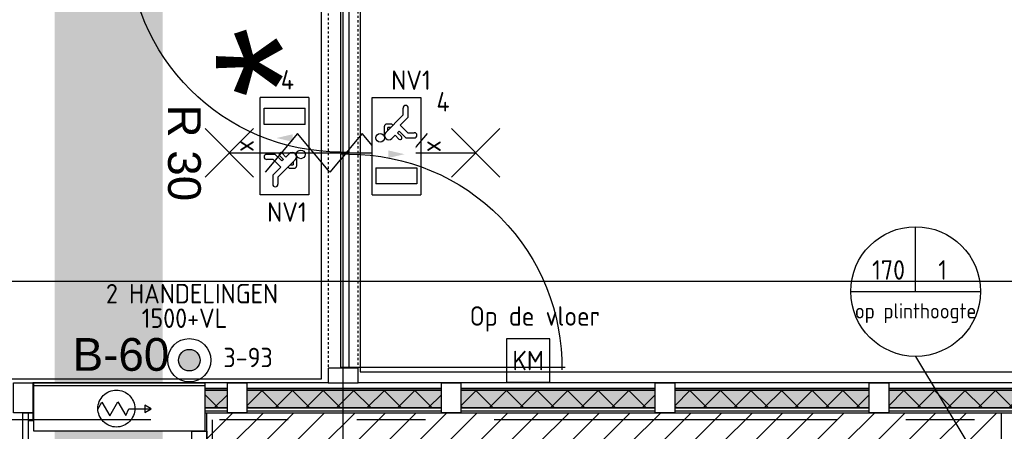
# Model space of a CAD drawing. Header units: millimetres. Extents: x -38031 to 110605, y -22066 to 88711.
# Tile 41 of 150: x 26614 to 31170, y 23130 to 25034. Entities that reach past the tile are written whole.
import ezdxf
from ezdxf.enums import TextEntityAlignment as Align

# ---------------------------------------------------------------- set-up
doc = ezdxf.new("R2010")
doc.units = ezdxf.units.MM
doc.header["$LTSCALE"] = 50
doc.set_wipeout_variables(frame=1)
for name, pattern in [('PHANTOM', [63.5, 31.75, -6.35, 6.35, -6.35, 6.35, -6.35]), ('STYLE_01', [0.41664, 0.20828, -0.20836]), ('STYLE_06', [1.04164, 0.625, -0.20828, 0.06943, -0.13893])]:
    doc.linetypes.add(name, pattern=pattern)
for name, color, linetype in [('AL$1A---_ALGEMEEN', 8, 'Continuous'), ('AM$1A---_ARCERING', 8, 'Continuous'), ('AT$1A---_TEKST100', 8, 'Continuous'), ('Bouwkundig', 8, 'Continuous'), ('EB6511--_ATTRIB', 2, 'Continuous'), ('EL6121--', 3, 'Continuous'), ('EL6311--nv', 3, 'Continuous'), ('EL6350--', 3, 'Continuous'), ('EL6511--', 3, 'Continuous'), ('EL6522--', 3, 'Continuous'), ('EM6131--', 1, 'Continuous'), ('kaderscheiding', 9, 'Continuous'), ('Kastenscheiding', 4, 'PHANTOM'), ('stramien', 1, 'Continuous'), ('versterkte strook', 7, 'Continuous')]:
    doc.layers.add(name, color=color, linetype=linetype)
doc.styles.add('Arial', font='ARIAL.TTF')
doc.styles.add('BURO-018', font='iso.shx', dxfattribs={"height": 90})
doc.styles.add('NORATT', font='isocp.shx')
doc.styles.get("Standard").update_dxf_attribs({"font": 'iso.shx'})
pattern_1 = [(135, (0, 0), (70.7107, 70.7107), []), (45, (299.34, -299.34), (70.7107, -70.7107), [])]

# ---------------------------------------------------------------- blocks, each defined once
blk = doc.blocks.new('1115C2J')
at = {"color": 0, "linetype": 'Continuous'}
for p, q in [((-4.5, 5.5), (4.5, 5.5)), ((-4.5, 1), (-4.5, 5.5)), ((4.5, 1), (4.5, 5.5)), ((-1.24, 4.309), (-1.24, 4.91)), ((-0.76, 4.11), (-0.76, 4.91)), ((2, 5.15), (3.5, 5.15)), ((2, 1.35), (2, 5.15)), ((3.5, 5.15), (3.5, 1.35)), ((-2.681, 4.35), (-3.52, 4.35)), ((-2.88, 3.87), (-3.52, 3.87)), ((-1.271, 2.261), (-2.88, 3.87)), ((-1.94, 3.609), (-2.681, 4.35)), ((-1.24, 4.309), (-1.94, 3.609)), ((-1.374, 3.496), (-0.76, 4.11)), ((-0.872, 3.715), (-1.233, 3.354)), ((-1.94, 2.93), (-2.04, 2.83)), ((-2.04, 2.83), (-2.04, 2.344)), ((-1.233, 3.354), (-1.374, 3.496)), ((-0.646, 3.489), (-1.007, 3.128)), ((-0.705, 2.827), (-1.007, 3.128)), ((-0.988, 2.144), (-1.84, 2.144)), ((-1.714, 2.704), (-1.72, 2.697)), ((-1.72, 2.697), (-1.72, 2.464)), ((-1.474, 2.464), (-1.72, 2.464)), ((4.5, 1), (-4.5, 1)), ((2, 1.35), (3.5, 1.35))]:
    blk.add_line(p, q, dxfattribs=at)
blk.add_lwpolyline([(0.75, 4, 0, 0.7, 0), (0.75, 2.5, 0.7, 0.7, 0)], format="xyseb", dxfattribs=at)
blk.add_circle((-0.76, 1.75), 0.4, dxfattribs=at)
for centre, radius, start, end in [((-1, 4.91), 0.24, 0, 180), ((-3.52, 4.11), 0.24, 90, 270), ((-0.759, 3.602), 0.16, 315, 135), ((-0.988, 2.544), 0.4, 225, 45), ((-1.84, 2.344), 0.2, 180, 270)]:
    blk.add_arc(centre, radius, start, end, dxfattribs=at)
at = {"color": 0, "linetype": 'Continuous', "style": 'BURO-018'}
for tag, p in [('E_GKAST', (0, 15.167)), ('E_GROEP', (0, 12.167)), ('E_SGROEP', (4.5, 12.167)), ('E_ARMCODE', (0, 8))]:
    blk.add_attdef(tag, text='', height=1.8, dxfattribs=at).set_placement(p, align=Align.MIDDLE)
at = {"layer": 'EL6350--', "color": 1, "style": 'BURO-018'}
blk.add_text('x', height=1.8, rotation=180, dxfattribs=at).set_placement((0.564, 7.361))
blk = doc.blocks.new('E00157')
at = {"color": 0, "linetype": 'Continuous'}
for p, q in [((-2, 5), (-2, 1)), ((2, 5), (-2, 5)), ((2, 1), (2, 5)), ((-2, 1), (2, 1))]:
    blk.add_line(p, q, dxfattribs=at)
at = {"color": 0, "linetype": 'Continuous', "style": 'BURO-018'}
blk.add_text('KM', height=1.8, dxfattribs=at).set_placement((0, 3), align=Align.MIDDLE)
blk.add_attdef('E_TEXT1', text='', height=1.8, dxfattribs=at).set_placement((0, 7.5), align=Align.MIDDLE)
at = {"color": 0, "linetype": 'Continuous', "style": 'BURO-018', "flags": 1}
blk.add_attdef('E_MATCODE', (0, 0), '', height=1.8, dxfattribs=at)
blk = doc.blocks.new('E00170')
at = {"color": 0, "linetype": 'Continuous'}
for q in [(5, 8.66), (-5, -8.66)]:
    blk.add_line((0, 0), q, dxfattribs=at)
for points in [[(5, 8.66, 0, 1, 0), (3.5, 6.062, 1, 1, 0)], [(-5, -8.66, 0, 1, 0), (-3.5, -6.062, 1, 1, 0)]]:
    blk.add_lwpolyline(points, format="xyseb", dxfattribs=at)
at = {"color": 0, "const_width": 0.5}
blk.add_lwpolyline([(-0.25, 0, 1), (0.25, 0, 1)], format="xyb", close=True, dxfattribs=at)
at = {"color": 0, "linetype": 'Continuous'}
blk.add_circle((0, 0), 0.5, dxfattribs=at)
blk = doc.blocks.new('E00023')
at = {"color": 0, "const_width": 1}
blk.add_lwpolyline([(-0.5, 3, 1), (0.5, 3, 1)], format="xyb", close=True, dxfattribs=at)
at = {"color": 0, "linetype": 'Continuous'}
for radius in [2, 1]:
    blk.add_circle((0, 3), radius, dxfattribs=at)
at = {"color": 0, "linetype": 'Continuous', "style": 'BURO-018'}
blk.add_attdef('E_TEXT1', text='', height=1.8, dxfattribs=at).set_placement((0, 7.5), align=Align.MIDDLE)
at = {"color": 0, "linetype": 'Continuous', "style": 'BURO-018', "flags": 1}
blk.add_attdef('E_MATCODE', (0, 0), '', height=1.8, dxfattribs=at)
blk = doc.blocks.new('32x_hout-mk 861-p')
at = {"layer": 'AM$1A---_ARCERING', "linetype": 'Continuous', "lineweight": 0}
for points in [[(-4950, 114), (-4050, 114), (-4050, 104), (-4950, 104)], [(-3960, 114), (-3060, 114), (-3060, 104), (-3960, 104)], [(-2970, 114), (-2070, 114), (-2070, 104), (-2970, 104)], [(-1980, 114), (-1080, 114), (-1080, 104), (-1980, 104)], [(-990, 114), (-90, 114), (-90, 104), (-990, 104)]]:
    blk.add_hatch(color=256, dxfattribs=at).paths.add_polyline_path(points)
at = {"layer": 'AL$1A---_ALGEMEEN', "color": 0}
for points in [[(-45, 139), (-4950, 139), (-4950, 0), (-45, 0)], [(-4950, 114), (-4050, 114), (-4050, 104), (-4950, 104)], [(-3960, 114), (-3060, 114), (-3060, 104), (-3960, 104)], [(-2970, 114), (-2070, 114), (-2070, 104), (-2970, 104)], [(-1980, 114), (-1080, 114), (-1080, 104), (-1980, 104)], [(-990, 114), (-90, 114), (-90, 104), (-990, 104)]]:
    blk.add_lwpolyline(points, close=True, dxfattribs=at)
at = {"color": 0}
for points in [[(-4950, 23), (-4050, 23), (-4050, 8), (-4950, 8)], [(-3960, 23), (-3060, 23), (-3060, 8), (-3960, 8)], [(-2970, 23), (-2070, 23), (-2070, 8), (-2970, 8)], [(-1980, 23), (-1080, 23), (-1080, 8), (-1980, 8)], [(-990, 23), (-90, 23), (-90, 8), (-990, 8)]]:
    blk.add_wipeout(points, dxfattribs=at).dxf.layer = 'AL$1A---_ALGEMEEN'
at = {"layer": 'AM$1A---_ARCERING', "linetype": 'Continuous', "lineweight": 0}
for points in [[(-4950, 104), (-4050, 104), (-4050, 22), (-4950, 22)], [(-3960, 104), (-3060, 104), (-3060, 22), (-3960, 22)], [(-2970, 104), (-2070, 104), (-2070, 22), (-2970, 22)], [(-1980, 104), (-1080, 104), (-1080, 22), (-1980, 22)], [(-990, 104), (-90, 104), (-90, 22), (-990, 22)]]:
    blk.add_hatch(color=256, dxfattribs=at).paths.add_polyline_path(points)
at = {"layer": 'AM$1A---_ARCERING', "linetype": 'Continuous', "lineweight": 5}
h = blk.add_hatch(dxfattribs=at)
h.set_pattern_fill('ISOLATIE', color=256, style=0, pattern_type=2)
h.set_pattern_definition(pattern_1)
h.paths.add_polyline_path([(-4950, 104), (-4050, 104), (-4050, 22), (-4950, 22)])
h = blk.add_hatch(dxfattribs=at)
h.set_pattern_fill('ISOLATIE', color=256, style=0, pattern_type=2)
h.set_pattern_definition(pattern_1)
h.paths.add_polyline_path([(-3960, 104), (-3060, 104), (-3060, 22), (-3960, 22)])
h = blk.add_hatch(dxfattribs=at)
h.set_pattern_fill('ISOLATIE', color=256, style=0, pattern_type=2)
h.set_pattern_definition(pattern_1)
h.paths.add_polyline_path([(-2970, 104), (-2070, 104), (-2070, 22), (-2970, 22)])
h = blk.add_hatch(dxfattribs=at)
h.set_pattern_fill('ISOLATIE', color=256, style=0, pattern_type=2)
h.set_pattern_definition(pattern_1)
h.paths.add_polyline_path([(-1980, 104), (-1080, 104), (-1080, 22), (-1980, 22)])
h = blk.add_hatch(dxfattribs=at)
h.set_pattern_fill('ISOLATIE', color=256, style=0, pattern_type=2)
h.set_pattern_definition(pattern_1)
h.paths.add_polyline_path([(-990, 104), (-90, 104), (-90, 22), (-990, 22)])
at = {"layer": 'AL$1A---_ALGEMEEN', "color": 0}
for points in [[(-4950, 104), (-4050, 104), (-4050, 22), (-4950, 22)], [(-3960, 104), (-3060, 104), (-3060, 22), (-3960, 22)], [(-2970, 104), (-2070, 104), (-2070, 22), (-2970, 22)], [(-1980, 104), (-1080, 104), (-1080, 22), (-1980, 22)], [(-990, 104), (-90, 104), (-90, 22), (-990, 22)], [(-4950, 23), (-4050, 23), (-4050, 8), (-4950, 8)], [(-3960, 23), (-3060, 23), (-3060, 8), (-3960, 8)], [(-2970, 23), (-2070, 23), (-2070, 8), (-2970, 8)], [(-1980, 23), (-1080, 23), (-1080, 8), (-1980, 8)], [(-990, 23), (-90, 23), (-90, 8), (-990, 8)]]:
    blk.add_lwpolyline(points, close=True, dxfattribs=at)
at = {"color": 0}
for points in [[(-5040, 139), (-4950, 139), (-4950, 0), (-5040, 0)], [(-4050, 139), (-3960, 139), (-3960, 0), (-4050, 0)], [(-3060, 139), (-2970, 139), (-2970, 0), (-3060, 0)], [(-2070, 139), (-1980, 139), (-1980, 0), (-2070, 0)], [(-1080, 139), (-990, 139), (-990, 0), (-1080, 0)]]:
    blk.add_wipeout(points, dxfattribs=at).dxf.layer = 'AL$1A---_ALGEMEEN'
at = {"layer": 'AL$1A---_ALGEMEEN', "color": 0}
for points in [[(-5040, 139), (-4950, 139), (-4950, 0), (-5040, 0)], [(-4050, 139), (-3960, 139), (-3960, 0), (-4050, 0)], [(-3060, 139), (-2970, 139), (-2970, 0), (-3060, 0)], [(-2070, 139), (-1980, 139), (-1980, 0), (-2070, 0)], [(-1080, 139), (-990, 139), (-990, 0), (-1080, 0)]]:
    blk.add_lwpolyline(points, close=True, dxfattribs=at)
blk = doc.blocks.new('65-brandslaghaspel')
at = {"layer": 'AL$1A---_ALGEMEEN', "color": 0}
for p, q in [((173.6, -0.9), (143.8, 16.2)), ((143.8, 16.2), (143.8, -17.6)), ((143.8, -17.6), (173.4, -0.5))]:
    blk.add_line(p, q, dxfattribs=at)
at = {"color": 0}
blk.add_wipeout([(12.6, -85.4), (4.2, -85), (-4.1, -83.8), (-12.2, -81.8), (-20.1, -78.9), (-27.7, -75.4), (-34.9, -71), (-41.6, -66), (-47.8, -60.4), (-53.5, -54.2), (-58.5, -47.5), (-62.8, -40.3), (-66.3, -32.7), (-69.2, -24.8), (-71.2, -16.7), (-72.4, -8.4), (-72.9, 0), (-72.4, 8.4), (-71.2, 16.7), (-69.2, 24.8), (-66.3, 32.7), (-62.8, 40.3), (-58.5, 47.5), (-53.5, 54.2), (-47.8, 60.4), (-41.6, 66), (-34.9, 71), (-27.7, 75.4), (-20.1, 78.9), (-12.2, 81.8), (-4.1, 83.8), (4.2, 85), (12.6, 85.4), (21, 85), (29.3, 83.8), (37.4, 81.8), (45.3, 78.9), (52.9, 75.4), (60.1, 71), (66.8, 66), (73, 60.4), (78.6, 54.2), (83.6, 47.5), (87.9, 40.3), (91.5, 32.7), (94.4, 24.8), (96.4, 16.7), (97.6, 8.4), (98, 0), (97.6, -8.4), (96.4, -16.7), (94.4, -24.8), (91.5, -32.7), (87.9, -40.3), (83.6, -47.5), (78.6, -54.2), (73, -60.4), (66.8, -66), (60.1, -71), (52.9, -75.4), (45.3, -78.9), (37.4, -81.8), (29.3, -83.8), (21, -85)], dxfattribs=at).dxf.layer = 'AL$1A---_ALGEMEEN'
at = {"layer": 'AL$1A---_ALGEMEEN', "color": 0}
for p, q in [((-72.8, -2), (-54.7, 29.3)), ((-54.7, 29.3), (-18.3, -33.9)), ((-18.3, -33.9), (19.2, 31.1)), ((19.2, 31.1), (55.9, -32.4)), ((55.9, -32.4), (70.2, -0.9)), ((70.2, -0.9), (173.6, -0.9))]:
    blk.add_line(p, q, dxfattribs=at)
at = {"layer": 'AL$1A---_ALGEMEEN', "color": 0, "flags": 128}
blk.add_lwpolyline([(-72.9, 0, -0.414214), (12.6, 85.4, -0.414214), (98, 0, -0.414214), (12.6, -85.4, -0.414214)], format="xyb", close=True, dxfattribs=at)
blk = doc.blocks.new('65-brslhlkast i')
at = {"color": 0}
blk.add_wipeout([(27.5, 0), (817.5, 0), (817.5, -225), (27.5, -225)], dxfattribs=at).dxf.layer = 'AL$1A---_ALGEMEEN'
at = {"layer": 'AL$1A---_ALGEMEEN', "color": 0}
blk.add_lwpolyline([(27.5, 0), (817.5, 0), (817.5, -225), (27.5, -225)], close=True, dxfattribs=at)
at = {"color": 0}
blk.add_wipeout([(27.5, 0), (817.5, 0), (817.5, -15), (27.5, -15)], dxfattribs=at).dxf.layer = 'AL$1A---_ALGEMEEN'
at = {"layer": 'AL$1A---_ALGEMEEN', "color": 0}
blk.add_lwpolyline([(27.5, 0), (817.5, 0), (817.5, -15), (27.5, -15)], close=True, dxfattribs=at)
blk.add_blockref('65-brandslaghaspel', (396.3, -119.9), dxfattribs=at)
blk = doc.blocks.new('Group-57')
at = {"layer": 'AL$1A---_ALGEMEEN', "color": 0}
for p, q in [((-97.5, 382.003125), (127.5, 157.003125)), ((-97.5, 157.003125), (127.5, 382.003125))]:
    blk.add_line(p, q, dxfattribs=at)
at = {"layer": 'AL$1A---_ALGEMEEN', "color": 0, "flags": 1}
blk.add_attdef('B60_30', (-97.5, 157.003125), '', height=0.2, dxfattribs=at)
blk = doc.blocks.new('Group-58')
at = {"layer": 'AL$1A---_ALGEMEEN', "color": 0}
for p, q in [((-97.5, -757.809375), (127.5, -982.809375)), ((-97.5, -982.809375), (127.5, -757.809375))]:
    blk.add_line(p, q, dxfattribs=at)
at = {"layer": 'AL$1A---_ALGEMEEN', "color": 0, "flags": 1}
blk.add_attdef('B60_30', (-97.5, -982.809375), '', height=0.2, dxfattribs=at)
blk = doc.blocks.new('wbdbo 30 zelfsl')
at = {"layer": 'AL$1A---_ALGEMEEN', "color": 0}
blk.add_line((15, -870.3), (15, 269.5), dxfattribs=at)
blk.add_lwpolyline([(-75, 45.3), (105, -106.5), (-75, -256.1), (105, -405.7), (-75, -555.2), (105, -704.7)], dxfattribs=at)
for name in ['Group-57', 'Group-58']:
    blk.add_blockref(name, (0, 0), dxfattribs=at)
at = {"layer": 'AT$1A---_TEKST100', "style": 'Arial'}
blk.add_text('R 30', height=151.52, dxfattribs=at).set_placement((15, -1199.2), align=Align.BOTTOM_CENTER)
blk = doc.blocks.new('32x_hout-mk 811-p')
at = {"layer": 'AL$1A---_ALGEMEEN', "color": 0, "linetype": 'STYLE_01'}
blk.add_lwpolyline([(-2125, 139.5), (0, 139.5), (0, 0.5), (-2125, 0.5)], close=True, dxfattribs=at)
at = {"color": 0}
for points in [[(-2125, 139.5), (-2058, 139.5), (-2058, 0.5), (-2125, 0.5)], [(-68, 139.5), (-1, 139.5), (-1, 0.5), (-68, 0.5)]]:
    blk.add_wipeout(points, dxfattribs=at).dxf.layer = 'AL$1A---_ALGEMEEN'
at = {"layer": 'AL$1A---_ALGEMEEN', "color": 0}
for points in [[(-2125, 139.5), (-2058, 139.5), (-2058, 0.5), (-2125, 0.5)], [(-68, 139.5), (-1, 139.5), (-1, 0.5), (-68, 0.5)]]:
    blk.add_lwpolyline(points, close=True, dxfattribs=at)
at = {"color": 0}
blk.add_wipeout([(-2053, 97.5), (-1068, 97.5), (-1068, 57.5), (-2053, 57.5)], dxfattribs=at).dxf.layer = 'AL$1A---_ALGEMEEN'
at = {"layer": 'AL$1A---_ALGEMEEN', "color": 0}
blk.add_line((-2053, 97.5), (-2053, 1098), dxfattribs=at)
blk.add_lwpolyline([(-2053, 97.5), (-1068, 97.5), (-1068, 57.5), (-2053, 57.5)], close=True, dxfattribs=at)
at = {"color": 0}
blk.add_wipeout([(-1058, 97.5), (-73, 97.5), (-73, 57.5), (-1058, 57.5)], dxfattribs=at).dxf.layer = 'AL$1A---_ALGEMEEN'
at = {"layer": 'AL$1A---_ALGEMEEN', "color": 0}
blk.add_line((-75.5, 59.5), (-75.5, -922.6), dxfattribs=at)
blk.add_lwpolyline([(-1058, 97.5), (-73, 97.5), (-73, 57.5), (-1058, 57.5)], close=True, dxfattribs=at)
blk.add_arc((-73, 59.5), 985, 180, 269.8541, dxfattribs=at)
at = {"layer": 'AL$1A---_ALGEMEEN', "color": 0, "xscale": -1}
blk.add_blockref('wbdbo 30 zelfsl', (-1046.6, 413.8), dxfattribs=at)
at = {"color": 0}
blk.add_wipeout([(-1361.3, 203.6), (-763.3, 203.6), (-763.3, 406.4), (-1361.3, 406.4)], dxfattribs=at).dxf.layer = 'AL$1A---_ALGEMEEN'
at = {"layer": 'AL$1A---_ALGEMEEN', "color": 0}
blk.add_arc((-2053, 97.5), 985, 0, 90.764, dxfattribs=at)
blk = doc.blocks.new('65-B60')
at = {"layer": 'AT$1A---_TEKST100', "insert": (-215.5, 80.6), "char_height": 151.525, "attachment_point": 1, "line_spacing_factor": 0.967741, "style": 'Arial'}
blk.add_mtext('{\\C256;\\lB-60}', dxfattribs=at)
blk = doc.blocks.new('200254 W 210e 19-03-2008')
at = {"layer": 'AL$1A---_ALGEMEEN', "xscale": 0.02, "yscale": 0.02, "zscale": 0.02}
blk.add_blockref('32x_hout-mk 861-p', (19667.249, 3480.265), dxfattribs=at)
at = {"layer": 'AL$1A---_ALGEMEEN'}
blk.add_lwpolyline([(19598.542, 3524.545), (19598.542, 3484.045), (20194.569, 3484.045), (20194.569, 3524.545)], close=True, dxfattribs=at)
at = {"layer": 'AL$1A---_ALGEMEEN', "xscale": 0.02, "yscale": 0.02, "zscale": 0.02}
blk.add_blockref('65-brslhlkast i', (19567.799, 3483.047), dxfattribs=at)
at = {"layer": 'AL$1A---_ALGEMEEN', "xscale": -0.02, "yscale": 0.02, "zscale": 0.02, "rotation": 270}
blk.add_blockref('32x_hout-mk 811-p', (19595.559, 3525.545), dxfattribs=at)
blk.add_wipeout([(19584.349, 3480.265), (19657.849, 3480.265), (19657.849, 3477.265), (19584.349, 3477.265)]).dxf.layer = 'AL$1A---_ALGEMEEN'
at = {"layer": 'AM$1A---_ARCERING', "linetype": 'Continuous', "lineweight": 5}
h = blk.add_hatch(dxfattribs=at)
h.set_pattern_fill('KALKZANDSTEEN', color=256, style=0, pattern_type=2)
h.set_pattern_definition([(45, (0, 0), (1.41421356, -1.41421356), [])])
h.paths.add_polyline_path([(19584.349, 3480.265), (19657.849, 3480.265), (19657.849, 3477.265), (19584.349, 3477.265)])
at = {"layer": 'AL$1A---_ALGEMEEN'}
for points in [[(19421.773, 3524.545), (19594.93, 3524.545), (19594.93, 3483.385), (19294.28, 3483.385), (19294.649, 3443.745), (19241.053, 3443.745), (19241.053, 3482.745), (19236.853, 3482.745), (19236.853, 3601.149), (19421.773, 3601.149)], [(19584.349, 3480.265), (19657.849, 3480.265), (19657.849, 3477.265), (19584.349, 3477.265)], [(19582.949, 3478.547), (19584.349, 3478.547), (19584.349, 3477.265), (19582.949, 3477.265)]]:
    blk.add_lwpolyline(points, close=True, dxfattribs=at)
at = {"layer": 'stramien', "linetype": 'STYLE_06', "ltscale": 50}
blk.add_line((19596.949, 2737.405), (19596.949, 4236.296), dxfattribs=at)
at = {"layer": 'AL$1A---_ALGEMEEN', "xscale": 0.02, "yscale": 0.02, "zscale": 0.02}
blk.add_blockref('65-B60', (19576.24, 3485.562), dxfattribs=at)
at = {"layer": 'AT$1A---_TEKST100', "insert": (19591.267, 3512.679), "char_height": 12.12196, "attachment_point": 5, "rotation": 90, "line_spacing_factor": 0.967741, "style": 'Arial'}
blk.add_mtext('{\\C256;\\l*}', dxfattribs=at)
blk.add_wipeout([(19567.809, 3480.265), (19568.249, 3480.265), (19568.249, 3479.502), (19567.809, 3479.502)]).dxf.layer = 'AL$1A---_ALGEMEEN'
at = {"layer": 'AL$1A---_ALGEMEEN'}
blk.add_lwpolyline([(19567.809, 3480.265), (19568.249, 3480.265), (19568.249, 3479.502), (19567.809, 3479.502)], close=True, dxfattribs=at)
blk.add_wipeout([(19583.449, 3476.765), (19567.309, 3476.765), (19567.309, 3480.265), (19567.809, 3480.265), (19567.809, 3477.265), (19583.449, 3477.265)]).dxf.layer = 'AL$1A---_ALGEMEEN'
blk.add_lwpolyline([(19583.449, 3476.765), (19567.309, 3476.765), (19567.309, 3480.265), (19567.809, 3480.265), (19567.809, 3477.265), (19583.449, 3477.265)], close=True, dxfattribs=at)
blk = doc.blocks.new('E00103')
at = {"color": 0, "linetype": 'Continuous'}
for p, q in [((0, 6), (0, 12)), ((-6, 6), (6, 6))]:
    blk.add_line(p, q, dxfattribs=at)
blk.add_circle((0, 6), 6, dxfattribs=at)
at = {"color": 0, "linetype": 'Continuous', "style": 'BURO-018'}
for tag, p in [('E_TEXT1', (-2.5, 8)), ('E_TEXT3', (2.5, 8)), ('E_TEXT6', (0, 4))]:
    blk.add_attdef(tag, text='', height=1.8, dxfattribs=at).set_placement(p, align=Align.MIDDLE)

msp = doc.modelspace()

# ---------------------------------------------------------------- linework, layer by layer
at = {"layer": 'kaderscheiding', "const_width": 500}
msp.add_lwpolyline([(27025.4, -21815.8), (27025.4, 77005.9)], dxfattribs=at)

# ---------------------------------------------------------------- next in the draw order: block references
at = {"layer": 'Bouwkundig', "xscale": 50, "yscale": 50, "zscale": 50}
msp.add_blockref('200254 W 210e 19-03-2008', (-951737.5, -150797.3), dxfattribs=at)

# ---------------------------------------------------------------- next in the draw order: linework, layer by layer
at = {"layer": 'EM6131--'}
msp.add_line((30759.2, 23476.5), (31005, 23066), dxfattribs=at)
at = {"layer": 'Kastenscheiding'}
for p, q in [((58971.1, 23182.9), (19517.8, 23182.9)), ((27506.5, 263.4), (27506.5, 23182.9))]:
    msp.add_line(p, q, dxfattribs=at)
at = {"layer": 'versterkte strook'}
msp.add_line((8368.1, 23825), (81845.1, 23825), dxfattribs=at)

# ---------------------------------------------------------------- next in the draw order: block references
at = {"layer": 'EL6121--', "xscale": 200, "yscale": 200, "zscale": 200}
msp.add_blockref('E00170', (31859.7, 23075), dxfattribs=at)
at = {"layer": 'EL6311--nv', "color": 0}
ref = msp.add_blockref('1115C2J', (28002.3, 24449.3), dxfattribs=dict(at, xscale=50, yscale=50, zscale=50, rotation=90))
ref.add_attrib('E_ARMCODE', 'NV1', dxfattribs={"layer": '0', "color": 1, "linetype": 'Continuous', "height": 90, "style": 'BURO-018'}).set_placement((27850.5, 24144.3), align=Align.MIDDLE)
ref.add_attrib('E_GROEP', '4', dxfattribs={"layer": '0', "color": 1, "linetype": 'Continuous', "height": 90, "style": 'BURO-018'}).set_placement((27852.7, 24756.1), align=Align.MIDDLE)
ref = msp.add_blockref('1115C2J', (28194.4, 24449.5), dxfattribs=dict(at, xscale=50, yscale=50, zscale=50, rotation=270))
ref.add_attrib('E_ARMCODE', 'NV1', dxfattribs={"layer": '0', "color": 1, "linetype": 'Continuous', "height": 90, "style": 'BURO-018'}).set_placement((28424.4, 24754.5), align=Align.MIDDLE)
ref.add_attrib('E_GROEP', '4', dxfattribs={"layer": '0', "color": 1, "linetype": 'Continuous', "height": 90, "style": 'BURO-018'}).set_placement((28572.8, 24654.5), align=Align.MIDDLE)
at = {"layer": 'EL6511--'}
ref = msp.add_blockref('E00023', (27398.8, 23309.1), dxfattribs=dict(at, xscale=50, yscale=50, zscale=50))
ref.add_attrib('E_TEXT1', '3-93', dxfattribs={"layer": 'EB6511--_ATTRIB', "color": 1, "linetype": 'Continuous', "height": 90, "style": 'NORATT'}).set_placement((27670.8, 23471.7), align=Align.MIDDLE)
at = {"layer": 'EL6522--', "xscale": 50, "yscale": 50, "zscale": 50}
msp.add_blockref('E00157', (28966.7, 23307.6), dxfattribs=at)
at = {"layer": 'EM6131--'}
ref = msp.add_blockref('E00103', (30759.2, 23476.5), dxfattribs=dict(at, xscale=50, yscale=50, zscale=50))
ref.add_attrib('E_TEXT1', '170', dxfattribs={"layer": '0', "color": 1, "linetype": 'Continuous', "height": 90, "style": 'BURO-018'}).set_placement((30634.2, 23876.5), align=Align.MIDDLE)
ref.add_attrib('E_TEXT3', '1', dxfattribs={"layer": '0', "color": 1, "linetype": 'Continuous', "height": 90, "style": 'BURO-018'}).set_placement((30884.2, 23876.5), align=Align.MIDDLE)
ref.add_attrib('E_TEXT6', 'op plinthoogte', dxfattribs={"layer": '0', "color": 1, "linetype": 'Continuous', "height": 70, "style": 'BURO-018'}).set_placement((30759.2, 23676.5), align=Align.MIDDLE)

# ---------------------------------------------------------------- next in the draw order: texts
at = {"layer": 'EL6511--', "color": 1, "style": 'BURO-018'}
for s, p in [('2 HANDELINGEN', (27013.1, 23721.7)), ('1500+VL', (27178.6, 23608.3))]:
    msp.add_text(s, height=90, dxfattribs=at).set_placement(p)
at = {"layer": 'EL6522--', "color": 1, "style": 'BURO-018'}
msp.add_text('Op de vloer', height=90, dxfattribs=at).set_placement((28696.2, 23618.5))

doc.saveas('drawing.dxf')
